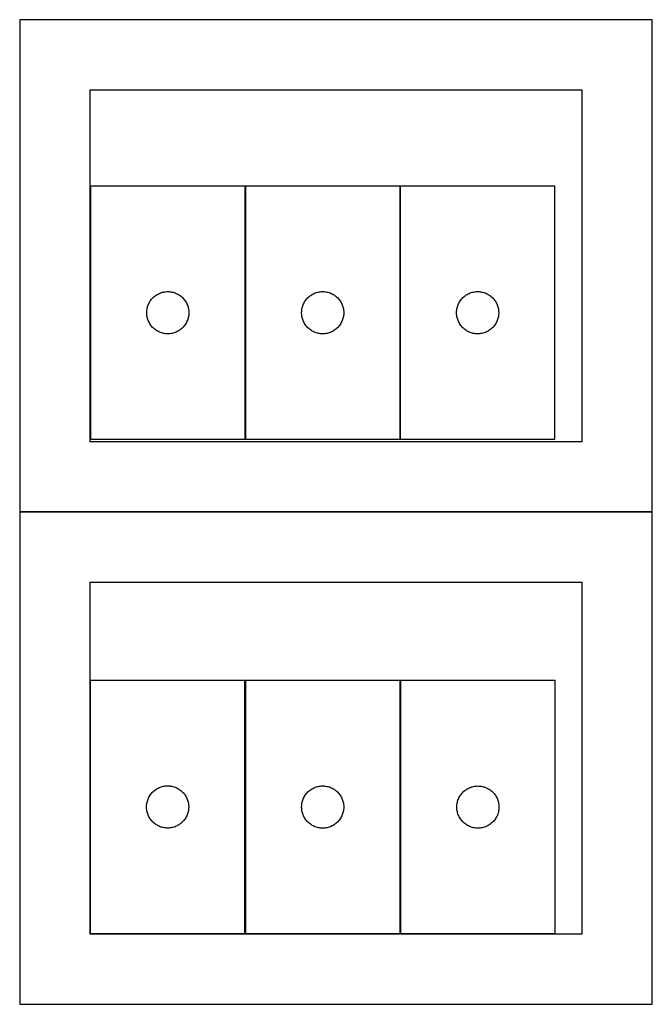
# Model space of a CAD drawing. Header units: millimetres. Extents: x 7 to 1493, y 7 to 2993.
# Tile 1 of 14: x 7 to 457, y 7 to 707. Entities that reach past the tile are written whole.
import ezdxf

# ---------------------------------------------------------------- set-up
doc = ezdxf.new("R2010")
doc.units = ezdxf.units.MM
doc.layers.add('COMMON', color=5, linetype='CONTINUOUS', true_color=0x0000ff)
doc.layers.add('CUT', color=7, linetype='CONTINUOUS', true_color=0x000000)

msp = doc.modelspace()

# ---------------------------------------------------------------- linework, layer by layer
at = {"layer": 'COMMON'}
for p, q in [((166.967402, 408.343508), (166.967402, 588.343508)), ((277.167402, 588.343508), (277.167402, 408.343508)), ((456.524735, 356.624781), (6.524735, 356.624781))]:
    msp.add_line(p, q, dxfattribs=at)
at = {"layer": 'CUT'}
for p, q in [((456.524735, 706.724781), (6.524735, 706.724781)), ((6.524735, 706.724781), (6.524735, 356.724781)), ((456.524735, 356.724781), (456.524735, 706.724781)), ((406.524735, 656.724781), (56.524735, 656.724781)), ((56.524735, 656.724781), (56.524735, 406.724781)), ((406.524735, 406.724781), (406.524735, 656.724781)), ((166.867401, 588.343508), (56.867401, 588.343508)), ((56.867401, 588.343508), (56.867401, 408.343508)), ((166.867401, 408.343508), (166.867401, 588.343508)), ((277.067402, 588.343508), (167.067402, 588.343508)), ((167.067402, 588.343508), (167.067402, 408.343508)), ((277.067402, 408.343508), (277.067402, 588.343508)), ((277.267403, 588.343508), (277.267403, 408.343508)), ((387.267403, 588.343508), (277.267403, 588.343508)), ((387.267403, 408.343508), (387.267403, 588.343508)), ((103.816958, 511.000141), (104.47918, 511.397786)), ((104.47918, 511.397786), (105.160994, 511.760814)), ((105.160994, 511.760814), (105.860593, 512.088261)), ((105.860593, 512.088261), (106.57612, 512.37926)), ((106.57612, 512.37926), (107.305679, 512.633038)), ((107.305679, 512.633038), (108.047334, 512.848923)), ((108.047334, 512.848923), (108.79912, 513.026343)), ((108.79912, 513.026343), (109.559042, 513.164826)), ((109.559042, 513.164826), (110.325086, 513.264006)), ((110.325086, 513.264006), (111.09522, 513.323619)), ((111.09522, 513.323619), (111.867401, 513.343508)), ((111.867401, 513.343508), (112.639582, 513.323619)), ((112.639582, 513.323619), (113.409716, 513.264006)), ((113.409716, 513.264006), (114.17576, 513.164826)), ((114.17576, 513.164826), (114.935682, 513.026343)), ((114.935682, 513.026343), (115.687468, 512.848923)), ((115.687468, 512.848923), (116.429124, 512.633038)), ((116.429124, 512.633038), (117.158682, 512.37926)), ((117.158682, 512.37926), (117.87421, 512.088261)), ((117.87421, 512.088261), (118.573808, 511.760814)), ((118.573808, 511.760814), (119.255622, 511.397786)), ((119.255622, 511.397786), (119.917844, 511.000141)), ((214.016959, 511.000141), (214.679181, 511.397786)), ((214.679181, 511.397786), (215.360995, 511.760814)), ((215.360995, 511.760814), (216.060594, 512.088261)), ((216.060594, 512.088261), (216.776121, 512.37926)), ((216.776121, 512.37926), (217.50568, 512.633038)), ((217.50568, 512.633038), (218.247335, 512.848923)), ((218.247335, 512.848923), (218.999121, 513.026343)), ((218.999121, 513.026343), (219.759043, 513.164826)), ((219.759043, 513.164826), (220.525087, 513.264006)), ((220.525087, 513.264006), (221.295221, 513.323619)), ((221.295221, 513.323619), (222.067402, 513.343508)), ((222.067402, 513.343508), (222.839583, 513.323619)), ((222.839583, 513.323619), (223.609717, 513.264006)), ((223.609717, 513.264006), (224.375761, 513.164826)), ((224.375761, 513.164826), (225.135683, 513.026343)), ((225.135683, 513.026343), (225.887469, 512.848923)), ((225.887469, 512.848923), (226.629125, 512.633038)), ((226.629125, 512.633038), (227.358683, 512.37926)), ((227.358683, 512.37926), (228.074211, 512.088261)), ((228.074211, 512.088261), (228.773809, 511.760814)), ((228.773809, 511.760814), (229.455623, 511.397786)), ((229.455623, 511.397786), (230.117845, 511.000141)), ((324.21696, 511.000141), (324.879182, 511.397786)), ((324.879182, 511.397786), (325.560996, 511.760814)), ((325.560996, 511.760814), (326.260595, 512.088261)), ((326.260595, 512.088261), (326.976122, 512.37926)), ((326.976122, 512.37926), (327.705681, 512.633038)), ((327.705681, 512.633038), (328.447336, 512.848923)), ((328.447336, 512.848923), (329.199122, 513.026343)), ((329.199122, 513.026343), (329.959044, 513.164826)), ((329.959044, 513.164826), (330.725088, 513.264006)), ((330.725088, 513.264006), (331.495222, 513.323619)), ((331.495222, 513.323619), (332.267403, 513.343508)), ((332.267403, 513.343508), (333.039584, 513.323619)), ((333.039584, 513.323619), (333.809718, 513.264006)), ((333.809718, 513.264006), (334.575762, 513.164826)), ((334.575762, 513.164826), (335.335684, 513.026343)), ((335.335684, 513.026343), (336.08747, 512.848923)), ((336.08747, 512.848923), (336.829126, 512.633038)), ((336.829126, 512.633038), (337.558684, 512.37926)), ((337.558684, 512.37926), (338.274212, 512.088261)), ((338.274212, 512.088261), (338.97381, 511.760814)), ((338.97381, 511.760814), (339.655624, 511.397786)), ((339.655624, 511.397786), (340.317846, 511.000141)), ((97.972542, 503.994426), (98.281867, 504.702223)), ((98.281867, 504.702223), (98.627219, 505.393159)), ((98.627219, 505.393159), (99.007682, 506.0654)), ((99.007682, 506.0654), (99.422246, 506.717163)), ((99.422246, 506.717163), (99.869812, 507.346722)), ((99.869812, 507.346722), (100.349194, 507.952405)), ((100.349194, 507.952405), (100.859121, 508.532608)), ((100.859121, 508.532608), (101.398239, 509.08579)), ((101.398239, 509.08579), (101.965119, 509.610487)), ((101.965119, 509.610487), (102.558259, 510.105305)), ((102.558259, 510.105305), (103.176085, 510.568933)), ((103.176085, 510.568933), (103.816958, 511.000141)), ((119.917844, 511.000141), (120.558718, 510.568933)), ((120.558718, 510.568933), (121.176543, 510.105305)), ((121.176543, 510.105305), (121.769683, 509.610487)), ((121.769683, 509.610487), (122.336563, 509.08579)), ((122.336563, 509.08579), (122.875682, 508.532608)), ((122.875682, 508.532608), (123.385608, 507.952405)), ((123.385608, 507.952405), (123.86499, 507.346722)), ((123.86499, 507.346722), (124.312556, 506.717163)), ((124.312556, 506.717163), (124.727121, 506.0654)), ((124.727121, 506.0654), (125.107583, 505.393159)), ((125.107583, 505.393159), (125.452935, 504.702223)), ((125.452935, 504.702223), (125.762261, 503.994426)), ((208.172543, 503.994426), (208.481868, 504.702223)), ((208.481868, 504.702223), (208.82722, 505.393159)), ((208.82722, 505.393159), (209.207683, 506.0654)), ((209.207683, 506.0654), (209.622247, 506.717163)), ((209.622247, 506.717163), (210.069813, 507.346722)), ((210.069813, 507.346722), (210.549195, 507.952405)), ((210.549195, 507.952405), (211.059122, 508.532608)), ((211.059122, 508.532608), (211.59824, 509.08579)), ((211.59824, 509.08579), (212.16512, 509.610487)), ((212.16512, 509.610487), (212.75826, 510.105305)), ((212.75826, 510.105305), (213.376086, 510.568933)), ((213.376086, 510.568933), (214.016959, 511.000141)), ((230.117845, 511.000141), (230.758719, 510.568933)), ((230.758719, 510.568933), (231.376544, 510.105305)), ((231.376544, 510.105305), (231.969684, 509.610487)), ((231.969684, 509.610487), (232.536564, 509.08579)), ((232.536564, 509.08579), (233.075683, 508.532608)), ((233.075683, 508.532608), (233.585609, 507.952405)), ((233.585609, 507.952405), (234.064991, 507.346722)), ((234.064991, 507.346722), (234.512557, 506.717163)), ((234.512557, 506.717163), (234.927122, 506.0654)), ((234.927122, 506.0654), (235.307584, 505.393159)), ((235.307584, 505.393159), (235.652936, 504.702223)), ((235.652936, 504.702223), (235.962262, 503.994426)), ((318.372544, 503.994426), (318.681869, 504.702223)), ((318.681869, 504.702223), (319.027221, 505.393159)), ((319.027221, 505.393159), (319.407684, 506.0654)), ((319.407684, 506.0654), (319.822248, 506.717163)), ((319.822248, 506.717163), (320.269814, 507.346722)), ((320.269814, 507.346722), (320.749196, 507.952405)), ((320.749196, 507.952405), (321.259123, 508.532608)), ((321.259123, 508.532608), (321.798241, 509.08579)), ((321.798241, 509.08579), (322.365121, 509.610487)), ((322.365121, 509.610487), (322.958261, 510.105305)), ((322.958261, 510.105305), (323.576087, 510.568933)), ((323.576087, 510.568933), (324.21696, 511.000141)), ((340.317846, 511.000141), (340.95872, 510.568933)), ((340.95872, 510.568933), (341.576545, 510.105305)), ((341.576545, 510.105305), (342.169685, 509.610487)), ((342.169685, 509.610487), (342.736565, 509.08579)), ((342.736565, 509.08579), (343.275684, 508.532608)), ((343.275684, 508.532608), (343.78561, 507.952405)), ((343.78561, 507.952405), (344.264992, 507.346722)), ((344.264992, 507.346722), (344.712558, 506.717163)), ((344.712558, 506.717163), (345.127123, 506.0654)), ((345.127123, 506.0654), (345.507585, 505.393159)), ((345.507585, 505.393159), (345.852937, 504.702223)), ((345.852937, 504.702223), (346.162263, 503.994426)), ((96.872374, 498.729726), (96.912138, 499.501139)), ((96.872374, 497.957289), (96.872374, 498.729726)), ((96.912138, 497.185876), (96.872374, 497.957289)), ((96.912138, 499.501139), (96.991561, 500.269483)), ((96.991561, 496.417532), (96.912138, 497.185876)), ((96.991561, 500.269483), (97.110432, 501.032719)), ((97.110432, 501.032719), (97.268435, 501.788824)), ((97.268435, 501.788824), (97.465153, 502.535792)), ((97.465153, 502.535792), (97.700063, 503.271643)), ((97.700063, 503.271643), (97.972542, 503.994426)), ((125.762261, 503.994426), (126.03474, 503.271643)), ((126.03474, 503.271643), (126.269649, 502.535792)), ((126.269649, 502.535792), (126.466367, 501.788824)), ((126.466367, 501.788824), (126.62437, 501.032719)), ((126.62437, 501.032719), (126.743241, 500.269483)), ((126.743241, 500.269483), (126.822664, 499.501139)), ((126.822664, 497.185876), (126.743241, 496.417532)), ((126.822664, 499.501139), (126.862428, 498.729726)), ((126.862428, 497.957289), (126.822664, 497.185876)), ((126.862428, 498.729726), (126.862428, 497.957289)), ((207.072375, 498.729726), (207.112139, 499.501139)), ((207.072375, 497.957289), (207.072375, 498.729726)), ((207.112139, 497.185876), (207.072375, 497.957289)), ((207.112139, 499.501139), (207.191562, 500.269483)), ((207.191562, 496.417532), (207.112139, 497.185876)), ((207.191562, 500.269483), (207.310433, 501.032719)), ((207.310433, 501.032719), (207.468436, 501.788824)), ((207.468436, 501.788824), (207.665154, 502.535792)), ((207.665154, 502.535792), (207.900064, 503.271643)), ((207.900064, 503.271643), (208.172543, 503.994426)), ((235.962262, 503.994426), (236.234741, 503.271643)), ((236.234741, 503.271643), (236.46965, 502.535792)), ((236.46965, 502.535792), (236.666368, 501.788824)), ((236.666368, 501.788824), (236.824371, 501.032719)), ((236.824371, 501.032719), (236.943242, 500.269483)), ((236.943242, 500.269483), (237.022665, 499.501139)), ((237.022665, 497.185876), (236.943242, 496.417532)), ((237.022665, 499.501139), (237.062429, 498.729726)), ((237.062429, 497.957289), (237.022665, 497.185876)), ((237.062429, 498.729726), (237.062429, 497.957289)), ((317.272376, 498.729726), (317.31214, 499.501139)), ((317.272376, 497.957289), (317.272376, 498.729726)), ((317.31214, 497.185876), (317.272376, 497.957289)), ((317.31214, 499.501139), (317.391563, 500.269483)), ((317.391563, 496.417532), (317.31214, 497.185876)), ((317.391563, 500.269483), (317.510434, 501.032719)), ((317.510434, 501.032719), (317.668437, 501.788824)), ((317.668437, 501.788824), (317.865155, 502.535792)), ((317.865155, 502.535792), (318.100065, 503.271643)), ((318.100065, 503.271643), (318.372544, 503.994426)), ((346.162263, 503.994426), (346.434742, 503.271643)), ((346.434742, 503.271643), (346.669651, 502.535792)), ((346.669651, 502.535792), (346.866369, 501.788824)), ((346.866369, 501.788824), (347.024372, 501.032719)), ((347.024372, 501.032719), (347.143243, 500.269483)), ((347.143243, 500.269483), (347.222666, 499.501139)), ((347.222666, 497.185876), (347.143243, 496.417532)), ((347.222666, 499.501139), (347.26243, 498.729726)), ((347.26243, 497.957289), (347.222666, 497.185876)), ((347.26243, 498.729726), (347.26243, 497.957289)), ((97.110432, 495.654296), (96.991561, 496.417532)), ((97.268435, 494.898191), (97.110432, 495.654296)), ((97.465153, 494.151223), (97.268435, 494.898191)), ((97.700063, 493.415372), (97.465153, 494.151223)), ((97.972542, 492.692589), (97.700063, 493.415372)), ((98.281867, 491.984792), (97.972542, 492.692589)), ((98.627219, 491.293856), (98.281867, 491.984792)), ((99.007682, 490.621616), (98.627219, 491.293856)), ((99.422246, 489.969852), (99.007682, 490.621616)), ((124.727121, 490.621616), (124.312556, 489.969852)), ((125.107583, 491.293856), (124.727121, 490.621616)), ((125.452935, 491.984792), (125.107583, 491.293856)), ((125.762261, 492.692589), (125.452935, 491.984792)), ((126.03474, 493.415372), (125.762261, 492.692589)), ((126.269649, 494.151223), (126.03474, 493.415372)), ((126.466367, 494.898191), (126.269649, 494.151223)), ((126.62437, 495.654296), (126.466367, 494.898191)), ((126.743241, 496.417532), (126.62437, 495.654296)), ((207.310433, 495.654296), (207.191562, 496.417532)), ((207.468436, 494.898191), (207.310433, 495.654296)), ((207.665154, 494.151223), (207.468436, 494.898191)), ((207.900064, 493.415372), (207.665154, 494.151223)), ((208.172543, 492.692589), (207.900064, 493.415372)), ((208.481868, 491.984792), (208.172543, 492.692589)), ((208.82722, 491.293856), (208.481868, 491.984792)), ((209.207683, 490.621616), (208.82722, 491.293856)), ((209.622247, 489.969852), (209.207683, 490.621616)), ((234.927122, 490.621616), (234.512557, 489.969852)), ((235.307584, 491.293856), (234.927122, 490.621616)), ((235.652936, 491.984792), (235.307584, 491.293856)), ((235.962262, 492.692589), (235.652936, 491.984792)), ((236.234741, 493.415372), (235.962262, 492.692589)), ((236.46965, 494.151223), (236.234741, 493.415372)), ((236.666368, 494.898191), (236.46965, 494.151223)), ((236.824371, 495.654296), (236.666368, 494.898191)), ((236.943242, 496.417532), (236.824371, 495.654296)), ((317.510434, 495.654296), (317.391563, 496.417532)), ((317.668437, 494.898191), (317.510434, 495.654296)), ((317.865155, 494.151223), (317.668437, 494.898191)), ((318.100065, 493.415372), (317.865155, 494.151223)), ((318.372544, 492.692589), (318.100065, 493.415372)), ((318.681869, 491.984792), (318.372544, 492.692589)), ((319.027221, 491.293856), (318.681869, 491.984792)), ((319.407684, 490.621616), (319.027221, 491.293856)), ((319.822248, 489.969852), (319.407684, 490.621616)), ((345.127123, 490.621616), (344.712558, 489.969852)), ((345.507585, 491.293856), (345.127123, 490.621616)), ((345.852937, 491.984792), (345.507585, 491.293856)), ((346.162263, 492.692589), (345.852937, 491.984792)), ((346.434742, 493.415372), (346.162263, 492.692589)), ((346.669651, 494.151223), (346.434742, 493.415372)), ((346.866369, 494.898191), (346.669651, 494.151223)), ((347.024372, 495.654296), (346.866369, 494.898191)), ((347.143243, 496.417532), (347.024372, 495.654296)), ((99.869812, 489.340293), (99.422246, 489.969852)), ((100.349194, 488.73461), (99.869812, 489.340293)), ((100.859121, 488.154407), (100.349194, 488.73461)), ((101.398239, 487.601225), (100.859121, 488.154407)), ((101.965119, 487.076529), (101.398239, 487.601225)), ((102.558259, 486.58171), (101.965119, 487.076529)), ((103.176085, 486.118083), (102.558259, 486.58171)), ((103.816958, 485.686874), (103.176085, 486.118083)), ((104.47918, 485.289229), (103.816958, 485.686874)), ((105.160994, 484.926201), (104.47918, 485.289229)), ((105.860593, 484.598754), (105.160994, 484.926201)), ((106.57612, 484.307755), (105.860593, 484.598754)), ((107.305679, 484.053977), (106.57612, 484.307755)), ((108.047334, 483.838092), (107.305679, 484.053977)), ((108.79912, 483.660672), (108.047334, 483.838092)), ((109.559042, 483.522189), (108.79912, 483.660672)), ((110.325086, 483.423009), (109.559042, 483.522189)), ((111.09522, 483.363396), (110.325086, 483.423009)), ((111.867401, 483.343508), (111.09522, 483.363396)), ((112.639582, 483.363396), (111.867401, 483.343508)), ((113.409716, 483.423009), (112.639582, 483.363396)), ((114.17576, 483.522189), (113.409716, 483.423009)), ((114.935682, 483.660672), (114.17576, 483.522189)), ((115.687468, 483.838092), (114.935682, 483.660672)), ((116.429124, 484.053977), (115.687468, 483.838092)), ((117.158682, 484.307755), (116.429124, 484.053977)), ((117.87421, 484.598754), (117.158682, 484.307755)), ((118.573808, 484.926201), (117.87421, 484.598754)), ((119.255622, 485.289229), (118.573808, 484.926201)), ((119.917844, 485.686874), (119.255622, 485.289229)), ((120.558718, 486.118083), (119.917844, 485.686874)), ((121.176543, 486.58171), (120.558718, 486.118083)), ((121.769683, 487.076529), (121.176543, 486.58171)), ((122.336563, 487.601225), (121.769683, 487.076529)), ((122.875682, 488.154407), (122.336563, 487.601225)), ((123.385608, 488.73461), (122.875682, 488.154407)), ((123.86499, 489.340293), (123.385608, 488.73461)), ((124.312556, 489.969852), (123.86499, 489.340293)), ((210.069813, 489.340293), (209.622247, 489.969852)), ((210.549195, 488.73461), (210.069813, 489.340293)), ((211.059122, 488.154407), (210.549195, 488.73461)), ((211.59824, 487.601225), (211.059122, 488.154407)), ((212.16512, 487.076529), (211.59824, 487.601225)), ((212.75826, 486.58171), (212.16512, 487.076529)), ((213.376086, 486.118083), (212.75826, 486.58171)), ((214.016959, 485.686874), (213.376086, 486.118083)), ((214.679181, 485.289229), (214.016959, 485.686874)), ((215.360995, 484.926201), (214.679181, 485.289229)), ((216.060594, 484.598754), (215.360995, 484.926201)), ((216.776121, 484.307755), (216.060594, 484.598754)), ((217.50568, 484.053977), (216.776121, 484.307755)), ((218.247335, 483.838092), (217.50568, 484.053977)), ((218.999121, 483.660672), (218.247335, 483.838092)), ((219.759043, 483.522189), (218.999121, 483.660672)), ((220.525087, 483.423009), (219.759043, 483.522189)), ((221.295221, 483.363396), (220.525087, 483.423009)), ((222.067402, 483.343508), (221.295221, 483.363396)), ((222.839583, 483.363396), (222.067402, 483.343508)), ((223.609717, 483.423009), (222.839583, 483.363396)), ((224.375761, 483.522189), (223.609717, 483.423009)), ((225.135683, 483.660672), (224.375761, 483.522189)), ((225.887469, 483.838092), (225.135683, 483.660672)), ((226.629125, 484.053977), (225.887469, 483.838092)), ((227.358683, 484.307755), (226.629125, 484.053977)), ((228.074211, 484.598754), (227.358683, 484.307755)), ((228.773809, 484.926201), (228.074211, 484.598754)), ((229.455623, 485.289229), (228.773809, 484.926201)), ((230.117845, 485.686874), (229.455623, 485.289229)), ((230.758719, 486.118083), (230.117845, 485.686874)), ((231.376544, 486.58171), (230.758719, 486.118083)), ((231.969684, 487.076529), (231.376544, 486.58171)), ((232.536564, 487.601225), (231.969684, 487.076529)), ((233.075683, 488.154407), (232.536564, 487.601225)), ((233.585609, 488.73461), (233.075683, 488.154407)), ((234.064991, 489.340293), (233.585609, 488.73461)), ((234.512557, 489.969852), (234.064991, 489.340293)), ((320.269814, 489.340293), (319.822248, 489.969852)), ((320.749196, 488.73461), (320.269814, 489.340293)), ((321.259123, 488.154407), (320.749196, 488.73461)), ((321.798241, 487.601225), (321.259123, 488.154407)), ((322.365121, 487.076529), (321.798241, 487.601225)), ((322.958261, 486.58171), (322.365121, 487.076529)), ((323.576087, 486.118083), (322.958261, 486.58171)), ((324.21696, 485.686874), (323.576087, 486.118083)), ((324.879182, 485.289229), (324.21696, 485.686874)), ((325.560996, 484.926201), (324.879182, 485.289229)), ((326.260595, 484.598754), (325.560996, 484.926201)), ((326.976122, 484.307755), (326.260595, 484.598754)), ((327.705681, 484.053977), (326.976122, 484.307755)), ((328.447336, 483.838092), (327.705681, 484.053977)), ((329.199122, 483.660672), (328.447336, 483.838092)), ((329.959044, 483.522189), (329.199122, 483.660672)), ((330.725088, 483.423009), (329.959044, 483.522189)), ((331.495222, 483.363396), (330.725088, 483.423009)), ((332.267403, 483.343508), (331.495222, 483.363396)), ((333.039584, 483.363396), (332.267403, 483.343508)), ((333.809718, 483.423009), (333.039584, 483.363396)), ((334.575762, 483.522189), (333.809718, 483.423009)), ((335.335684, 483.660672), (334.575762, 483.522189)), ((336.08747, 483.838092), (335.335684, 483.660672)), ((336.829126, 484.053977), (336.08747, 483.838092)), ((337.558684, 484.307755), (336.829126, 484.053977)), ((338.274212, 484.598754), (337.558684, 484.307755)), ((338.97381, 484.926201), (338.274212, 484.598754)), ((339.655624, 485.289229), (338.97381, 484.926201)), ((340.317846, 485.686874), (339.655624, 485.289229)), ((340.95872, 486.118083), (340.317846, 485.686874)), ((341.576545, 486.58171), (340.95872, 486.118083)), ((342.169685, 487.076529), (341.576545, 486.58171)), ((342.736565, 487.601225), (342.169685, 487.076529)), ((343.275684, 488.154407), (342.736565, 487.601225)), ((343.78561, 488.73461), (343.275684, 488.154407)), ((344.264992, 489.340293), (343.78561, 488.73461)), ((344.712558, 489.969852), (344.264992, 489.340293)), ((56.524735, 406.724781), (406.524735, 406.724781)), ((56.867401, 408.343508), (166.867401, 408.343508)), ((167.067402, 408.343508), (277.067402, 408.343508)), ((277.267403, 408.343508), (387.267403, 408.343508)), ((6.524735, 356.724781), (456.524735, 356.724781)), ((456.524735, 356.52478), (6.524735, 356.52478)), ((6.524735, 356.52478), (6.524735, 6.52478)), ((456.524735, 6.52478), (456.524735, 356.52478)), ((406.524735, 306.52478), (56.524735, 306.52478)), ((56.524735, 306.52478), (56.524735, 56.52478)), ((406.524735, 56.52478), (406.524735, 306.52478)), ((166.736965, 236.865907), (56.736965, 236.865907)), ((56.736965, 236.865907), (56.736965, 56.865907)), ((166.736965, 56.865907), (166.736965, 236.865907)), ((277.067402, 236.818743), (167.067402, 236.818743)), ((167.067402, 236.818743), (167.067402, 56.818743)), ((277.067402, 56.818743), (277.067402, 236.818743)), ((277.464553, 236.779387), (277.464553, 56.779387)), ((387.464553, 236.779387), (277.464553, 236.779387)), ((387.464553, 56.779387), (387.464553, 236.779387)), ((106.445684, 160.90166), (107.175243, 161.155438)), ((107.175243, 161.155438), (107.916899, 161.371323)), ((107.916899, 161.371323), (108.668684, 161.548743)), ((108.668684, 161.548743), (109.428607, 161.687226)), ((109.428607, 161.687226), (110.19465, 161.786406)), ((110.19465, 161.786406), (110.964784, 161.846019)), ((110.964784, 161.846019), (111.736965, 161.865907)), ((111.736965, 161.865907), (112.509147, 161.846019)), ((112.509147, 161.846019), (113.27928, 161.786406)), ((113.27928, 161.786406), (114.045324, 161.687226)), ((114.045324, 161.687226), (114.805246, 161.548743)), ((114.805246, 161.548743), (115.557032, 161.371323)), ((115.557032, 161.371323), (116.298688, 161.155438)), ((116.298688, 161.155438), (117.028247, 160.90166)), ((216.776121, 160.854495), (217.50568, 161.108273)), ((217.50568, 161.108273), (218.247335, 161.324158)), ((218.247335, 161.324158), (218.999121, 161.501578)), ((218.999121, 161.501578), (219.759043, 161.640061)), ((219.759043, 161.640061), (220.525087, 161.739241)), ((220.525087, 161.739241), (221.295221, 161.798854)), ((221.295221, 161.798854), (222.067402, 161.818743)), ((222.067402, 161.818743), (222.839583, 161.798854)), ((222.839583, 161.798854), (223.609717, 161.739241)), ((223.609717, 161.739241), (224.375761, 161.640061)), ((224.375761, 161.640061), (225.135683, 161.501578)), ((225.135683, 161.501578), (225.887469, 161.324158)), ((225.887469, 161.324158), (226.629125, 161.108273)), ((226.629125, 161.108273), (227.358683, 160.854495)), ((327.173272, 160.815139), (327.90283, 161.068918)), ((327.90283, 161.068918), (328.644486, 161.284803)), ((328.644486, 161.284803), (329.396272, 161.462222)), ((329.396272, 161.462222), (330.156194, 161.600706)), ((330.156194, 161.600706), (330.922238, 161.699885)), ((330.922238, 161.699885), (331.692372, 161.759498)), ((331.692372, 161.759498), (332.464553, 161.779387)), ((332.464553, 161.779387), (333.236734, 161.759498)), ((333.236734, 161.759498), (334.006868, 161.699885)), ((334.006868, 161.699885), (334.772912, 161.600706)), ((334.772912, 161.600706), (335.532834, 161.462222)), ((335.532834, 161.462222), (336.28462, 161.284803)), ((336.28462, 161.284803), (337.026275, 161.068918)), ((337.026275, 161.068918), (337.755834, 160.815139)), ((98.496783, 153.915559), (98.877246, 154.587799)), ((98.877246, 154.587799), (99.29181, 155.239563)), ((99.29181, 155.239563), (99.739377, 155.869122)), ((99.739377, 155.869122), (100.218759, 156.474805)), ((100.218759, 156.474805), (100.728685, 157.055008)), ((100.728685, 157.055008), (101.267803, 157.60819)), ((101.267803, 157.60819), (101.834684, 158.132886)), ((101.834684, 158.132886), (102.427823, 158.627705)), ((102.427823, 158.627705), (103.045649, 159.091333)), ((103.045649, 159.091333), (103.686522, 159.522541)), ((103.686522, 159.522541), (104.348744, 159.920186)), ((104.348744, 159.920186), (105.030559, 160.283214)), ((105.030559, 160.283214), (105.730157, 160.610661)), ((105.730157, 160.610661), (106.445684, 160.90166)), ((117.028247, 160.90166), (117.743774, 160.610661)), ((117.743774, 160.610661), (118.443372, 160.283214)), ((118.443372, 160.283214), (119.125186, 159.920186)), ((119.125186, 159.920186), (119.787408, 159.522541)), ((119.787408, 159.522541), (120.428282, 159.091333)), ((120.428282, 159.091333), (121.046108, 158.627705)), ((121.046108, 158.627705), (121.639247, 158.132886)), ((121.639247, 158.132886), (122.206128, 157.60819)), ((122.206128, 157.60819), (122.745246, 157.055008)), ((122.745246, 157.055008), (123.255172, 156.474805)), ((123.255172, 156.474805), (123.734554, 155.869122)), ((123.734554, 155.869122), (124.182121, 155.239563)), ((124.182121, 155.239563), (124.596685, 154.587799)), ((124.596685, 154.587799), (124.977147, 153.915559)), ((208.82722, 153.868394), (209.207683, 154.540635)), ((209.207683, 154.540635), (209.622247, 155.192398)), ((209.622247, 155.192398), (210.069813, 155.821957)), ((210.069813, 155.821957), (210.549195, 156.42764)), ((210.549195, 156.42764), (211.059122, 157.007843)), ((211.059122, 157.007843), (211.59824, 157.561025)), ((211.59824, 157.561025), (212.16512, 158.085722)), ((212.16512, 158.085722), (212.75826, 158.58054)), ((212.75826, 158.58054), (213.376086, 159.044168)), ((213.376086, 159.044168), (214.016959, 159.475376)), ((214.016959, 159.475376), (214.679181, 159.873021)), ((214.679181, 159.873021), (215.360995, 160.236049)), ((215.360995, 160.236049), (216.060594, 160.563496)), ((216.060594, 160.563496), (216.776121, 160.854495)), ((227.358683, 160.854495), (228.074211, 160.563496)), ((228.074211, 160.563496), (228.773809, 160.236049)), ((228.773809, 160.236049), (229.455623, 159.873021)), ((229.455623, 159.873021), (230.117845, 159.475376)), ((230.117845, 159.475376), (230.758719, 159.044168)), ((230.758719, 159.044168), (231.376544, 158.58054)), ((231.376544, 158.58054), (231.969684, 158.085722)), ((231.969684, 158.085722), (232.536564, 157.561025)), ((232.536564, 157.561025), (233.075683, 157.007843)), ((233.075683, 157.007843), (233.585609, 156.42764)), ((233.585609, 156.42764), (234.064991, 155.821957)), ((234.064991, 155.821957), (234.512557, 155.192398)), ((234.512557, 155.192398), (234.927122, 154.540635)), ((234.927122, 154.540635), (235.307584, 153.868394)), ((319.224371, 153.829038), (319.604833, 154.501279)), ((319.604833, 154.501279), (320.019398, 155.153043)), ((320.019398, 155.153043), (320.466964, 155.782601)), ((320.466964, 155.782601), (320.946346, 156.388285)), ((320.946346, 156.388285), (321.456272, 156.968487)), ((321.456272, 156.968487), (321.995391, 157.52167)), ((321.995391, 157.52167), (322.562271, 158.046366)), ((322.562271, 158.046366), (323.155411, 158.541184)), ((323.155411, 158.541184), (323.773236, 159.004812)), ((323.773236, 159.004812), (324.41411, 159.43602)), ((324.41411, 159.43602), (325.076332, 159.833666)), ((325.076332, 159.833666), (325.758146, 160.196693)), ((325.758146, 160.196693), (326.457744, 160.524141)), ((326.457744, 160.524141), (327.173272, 160.815139)), ((337.755834, 160.815139), (338.471361, 160.524141)), ((338.471361, 160.524141), (339.17096, 160.196693)), ((339.17096, 160.196693), (339.852774, 159.833666)), ((339.852774, 159.833666), (340.514996, 159.43602)), ((340.514996, 159.43602), (341.155869, 159.004812)), ((341.155869, 159.004812), (341.773695, 158.541184)), ((341.773695, 158.541184), (342.366835, 158.046366)), ((342.366835, 158.046366), (342.933715, 157.52167)), ((342.933715, 157.52167), (343.472833, 156.968487)), ((343.472833, 156.968487), (343.98276, 156.388285)), ((343.98276, 156.388285), (344.462142, 155.782601)), ((344.462142, 155.782601), (344.909708, 155.153043)), ((344.909708, 155.153043), (345.324272, 154.501279)), ((345.324272, 154.501279), (345.704735, 153.829038)), ((96.741938, 147.252126), (96.781703, 148.023539)), ((96.741938, 146.479689), (96.741938, 147.252126)), ((96.781703, 148.023539), (96.861125, 148.791883)), ((96.861125, 148.791883), (96.979996, 149.555119)), ((96.979996, 149.555119), (97.138, 150.311224)), ((97.138, 150.311224), (97.334717, 151.058192)), ((97.334717, 151.058192), (97.569627, 151.794043)), ((97.569627, 151.794043), (97.842106, 152.516826)), ((97.842106, 152.516826), (98.151431, 153.224623)), ((98.151431, 153.224623), (98.496783, 153.915559)), ((124.977147, 153.915559), (125.322499, 153.224623)), ((125.322499, 153.224623), (125.631825, 152.516826)), ((125.631825, 152.516826), (125.904304, 151.794043)), ((125.904304, 151.794043), (126.139214, 151.058192)), ((126.139214, 151.058192), (126.335931, 150.311224)), ((126.335931, 150.311224), (126.493935, 149.555119)), ((126.493935, 149.555119), (126.612806, 148.791883)), ((126.612806, 148.791883), (126.692228, 148.023539)), ((126.692228, 148.023539), (126.731992, 147.252126)), ((126.731992, 147.252126), (126.731992, 146.479689)), ((207.072375, 147.204961), (207.112139, 147.976374)), ((207.072375, 146.432524), (207.072375, 147.204961)), ((207.112139, 147.976374), (207.191562, 148.744718)), ((207.191562, 148.744718), (207.310433, 149.507954)), ((207.310433, 149.507954), (207.468436, 150.264059)), ((207.468436, 150.264059), (207.665154, 151.011027)), ((207.665154, 151.011027), (207.900064, 151.746878)), ((207.900064, 151.746878), (208.172543, 152.469661)), ((208.172543, 152.469661), (208.481868, 153.177458)), ((208.481868, 153.177458), (208.82722, 153.868394)), ((235.307584, 153.868394), (235.652936, 153.177458)), ((235.652936, 153.177458), (235.962262, 152.469661)), ((235.962262, 152.469661), (236.234741, 151.746878)), ((236.234741, 151.746878), (236.46965, 151.011027)), ((236.46965, 151.011027), (236.666368, 150.264059)), ((236.666368, 150.264059), (236.824371, 149.507954)), ((236.824371, 149.507954), (236.943242, 148.744718)), ((236.943242, 148.744718), (237.022665, 147.976374)), ((237.022665, 147.976374), (237.062429, 147.204961)), ((237.062429, 147.204961), (237.062429, 146.432524)), ((317.469526, 147.165606), (317.50929, 147.937019)), ((317.469526, 146.393168), (317.469526, 147.165606)), ((317.50929, 147.937019), (317.588713, 148.705362)), ((317.588713, 148.705362), (317.707584, 149.468598)), ((317.707584, 149.468598), (317.865587, 150.224703)), ((317.865587, 150.224703), (318.062305, 150.971672)), ((318.062305, 150.971672), (318.297214, 151.707523)), ((318.297214, 151.707523), (318.569693, 152.430305)), ((318.569693, 152.430305), (318.879019, 153.138103)), ((318.879019, 153.138103), (319.224371, 153.829038)), ((345.704735, 153.829038), (346.050087, 153.138103)), ((346.050087, 153.138103), (346.359412, 152.430305)), ((346.359412, 152.430305), (346.631891, 151.707523)), ((346.631891, 151.707523), (346.866801, 150.971672)), ((346.866801, 150.971672), (347.063518, 150.224703)), ((347.063518, 150.224703), (347.221522, 149.468598)), ((347.221522, 149.468598), (347.340393, 148.705362)), ((347.340393, 148.705362), (347.419816, 147.937019)), ((347.419816, 147.937019), (347.45958, 147.165606)), ((347.45958, 147.165606), (347.45958, 146.393168)), ((96.781703, 145.708276), (96.741938, 146.479689)), ((96.861125, 144.939932), (96.781703, 145.708276)), ((96.979996, 144.176696), (96.861125, 144.939932)), ((97.138, 143.420591), (96.979996, 144.176696)), ((97.334717, 142.673623), (97.138, 143.420591)), ((97.569627, 141.937772), (97.334717, 142.673623)), ((97.842106, 141.214989), (97.569627, 141.937772)), ((98.151431, 140.507192), (97.842106, 141.214989)), ((98.496783, 139.816256), (98.151431, 140.507192)), ((125.322499, 140.507192), (124.977147, 139.816256)), ((125.631825, 141.214989), (125.322499, 140.507192)), ((125.904304, 141.937772), (125.631825, 141.214989)), ((126.139214, 142.673623), (125.904304, 141.937772)), ((126.335931, 143.420591), (126.139214, 142.673623)), ((126.493935, 144.176696), (126.335931, 143.420591)), ((126.612806, 144.939932), (126.493935, 144.176696)), ((126.692228, 145.708276), (126.612806, 144.939932)), ((126.731992, 146.479689), (126.692228, 145.708276)), ((207.112139, 145.661111), (207.072375, 146.432524)), ((207.191562, 144.892767), (207.112139, 145.661111)), ((207.310433, 144.129531), (207.191562, 144.892767)), ((207.468436, 143.373426), (207.310433, 144.129531)), ((207.665154, 142.626458), (207.468436, 143.373426)), ((207.900064, 141.890607), (207.665154, 142.626458)), ((208.172543, 141.167824), (207.900064, 141.890607)), ((208.481868, 140.460027), (208.172543, 141.167824)), ((208.82722, 139.769091), (208.481868, 140.460027)), ((235.652936, 140.460027), (235.307584, 139.769091)), ((235.962262, 141.167824), (235.652936, 140.460027)), ((236.234741, 141.890607), (235.962262, 141.167824)), ((236.46965, 142.626458), (236.234741, 141.890607)), ((236.666368, 143.373426), (236.46965, 142.626458)), ((236.824371, 144.129531), (236.666368, 143.373426)), ((236.943242, 144.892767), (236.824371, 144.129531)), ((237.022665, 145.661111), (236.943242, 144.892767)), ((237.062429, 146.432524), (237.022665, 145.661111)), ((317.50929, 145.621755), (317.469526, 146.393168)), ((317.588713, 144.853412), (317.50929, 145.621755)), ((317.707584, 144.090176), (317.588713, 144.853412)), ((317.865587, 143.334071), (317.707584, 144.090176)), ((318.062305, 142.587103), (317.865587, 143.334071)), ((318.297214, 141.851251), (318.062305, 142.587103)), ((318.569693, 141.128469), (318.297214, 141.851251)), ((318.879019, 140.420671), (318.569693, 141.128469)), ((319.224371, 139.729736), (318.879019, 140.420671)), ((346.050087, 140.420671), (345.704735, 139.729736)), ((346.359412, 141.128469), (346.050087, 140.420671)), ((346.631891, 141.851251), (346.359412, 141.128469)), ((346.866801, 142.587103), (346.631891, 141.851251)), ((347.063518, 143.334071), (346.866801, 142.587103)), ((347.221522, 144.090176), (347.063518, 143.334071)), ((347.340393, 144.853412), (347.221522, 144.090176)), ((347.419816, 145.621755), (347.340393, 144.853412)), ((347.45958, 146.393168), (347.419816, 145.621755)), ((98.877246, 139.144015), (98.496783, 139.816256)), ((99.29181, 138.492252), (98.877246, 139.144015)), ((99.739377, 137.862693), (99.29181, 138.492252)), ((100.218759, 137.25701), (99.739377, 137.862693)), ((100.728685, 136.676807), (100.218759, 137.25701)), ((101.267803, 136.123625), (100.728685, 136.676807)), ((101.834684, 135.598929), (101.267803, 136.123625)), ((102.427823, 135.10411), (101.834684, 135.598929)), ((103.045649, 134.640482), (102.427823, 135.10411)), ((103.686522, 134.209274), (103.045649, 134.640482)), ((104.348744, 133.811629), (103.686522, 134.209274)), ((105.030559, 133.448601), (104.348744, 133.811629)), ((105.730157, 133.121154), (105.030559, 133.448601)), ((106.445684, 132.830155), (105.730157, 133.121154)), ((117.743774, 133.121154), (117.028247, 132.830155)), ((118.443372, 133.448601), (117.743774, 133.121154)), ((119.125186, 133.811629), (118.443372, 133.448601)), ((119.787408, 134.209274), (119.125186, 133.811629)), ((120.428282, 134.640482), (119.787408, 134.209274)), ((121.046108, 135.10411), (120.428282, 134.640482)), ((121.639247, 135.598929), (121.046108, 135.10411)), ((122.206128, 136.123625), (121.639247, 135.598929)), ((122.745246, 136.676807), (122.206128, 136.123625)), ((123.255172, 137.25701), (122.745246, 136.676807)), ((123.734554, 137.862693), (123.255172, 137.25701)), ((124.182121, 138.492252), (123.734554, 137.862693)), ((124.596685, 139.144015), (124.182121, 138.492252)), ((124.977147, 139.816256), (124.596685, 139.144015)), ((209.207683, 139.096851), (208.82722, 139.769091)), ((209.622247, 138.445087), (209.207683, 139.096851)), ((210.069813, 137.815528), (209.622247, 138.445087)), ((210.549195, 137.209845), (210.069813, 137.815528)), ((211.059122, 136.629642), (210.549195, 137.209845)), ((211.59824, 136.07646), (211.059122, 136.629642)), ((212.16512, 135.551764), (211.59824, 136.07646)), ((212.75826, 135.056945), (212.16512, 135.551764)), ((213.376086, 134.593317), (212.75826, 135.056945)), ((214.016959, 134.162109), (213.376086, 134.593317)), ((214.679181, 133.764464), (214.016959, 134.162109)), ((215.360995, 133.401436), (214.679181, 133.764464)), ((216.060594, 133.073989), (215.360995, 133.401436)), ((216.776121, 132.78299), (216.060594, 133.073989)), ((228.074211, 133.073989), (227.358683, 132.78299)), ((228.773809, 133.401436), (228.074211, 133.073989)), ((229.455623, 133.764464), (228.773809, 133.401436)), ((230.117845, 134.162109), (229.455623, 133.764464)), ((230.758719, 134.593317), (230.117845, 134.162109)), ((231.376544, 135.056945), (230.758719, 134.593317)), ((231.969684, 135.551764), (231.376544, 135.056945)), ((232.536564, 136.07646), (231.969684, 135.551764)), ((233.075683, 136.629642), (232.536564, 136.07646)), ((233.585609, 137.209845), (233.075683, 136.629642)), ((234.064991, 137.815528), (233.585609, 137.209845)), ((234.512557, 138.445087), (234.064991, 137.815528)), ((234.927122, 139.096851), (234.512557, 138.445087)), ((235.307584, 139.769091), (234.927122, 139.096851)), ((319.604833, 139.057495), (319.224371, 139.729736)), ((320.019398, 138.405731), (319.604833, 139.057495)), ((320.466964, 137.776173), (320.019398, 138.405731)), ((320.946346, 137.170489), (320.466964, 137.776173)), ((321.456272, 136.590287), (320.946346, 137.170489)), ((321.995391, 136.037104), (321.456272, 136.590287)), ((322.562271, 135.512408), (321.995391, 136.037104)), ((323.155411, 135.01759), (322.562271, 135.512408)), ((323.773236, 134.553962), (323.155411, 135.01759)), ((324.41411, 134.122754), (323.773236, 134.553962)), ((325.076332, 133.725108), (324.41411, 134.122754)), ((325.758146, 133.362081), (325.076332, 133.725108)), ((326.457744, 133.034634), (325.758146, 133.362081)), ((339.17096, 133.362081), (338.471361, 133.034634)), ((339.852774, 133.725108), (339.17096, 133.362081)), ((340.514996, 134.122754), (339.852774, 133.725108)), ((341.155869, 134.553962), (340.514996, 134.122754)), ((341.773695, 135.01759), (341.155869, 134.553962)), ((342.366835, 135.512408), (341.773695, 135.01759)), ((342.933715, 136.037104), (342.366835, 135.512408)), ((343.472833, 136.590287), (342.933715, 136.037104)), ((343.98276, 137.170489), (343.472833, 136.590287)), ((344.462142, 137.776173), (343.98276, 137.170489)), ((344.909708, 138.405731), (344.462142, 137.776173)), ((345.324272, 139.057495), (344.909708, 138.405731)), ((345.704735, 139.729736), (345.324272, 139.057495)), ((107.175243, 132.576377), (106.445684, 132.830155)), ((107.916899, 132.360492), (107.175243, 132.576377)), ((108.668684, 132.183072), (107.916899, 132.360492)), ((109.428607, 132.044589), (108.668684, 132.183072)), ((110.19465, 131.945409), (109.428607, 132.044589)), ((110.964784, 131.885796), (110.19465, 131.945409)), ((111.736965, 131.865907), (110.964784, 131.885796)), ((112.509147, 131.885796), (111.736965, 131.865907)), ((113.27928, 131.945409), (112.509147, 131.885796)), ((114.045324, 132.044589), (113.27928, 131.945409)), ((114.805246, 132.183072), (114.045324, 132.044589)), ((115.557032, 132.360492), (114.805246, 132.183072)), ((116.298688, 132.576377), (115.557032, 132.360492)), ((117.028247, 132.830155), (116.298688, 132.576377)), ((217.50568, 132.529212), (216.776121, 132.78299)), ((218.247335, 132.313327), (217.50568, 132.529212)), ((218.999121, 132.135907), (218.247335, 132.313327)), ((219.759043, 131.997424), (218.999121, 132.135907)), ((220.525087, 131.898244), (219.759043, 131.997424)), ((221.295221, 131.838631), (220.525087, 131.898244)), ((222.067402, 131.818743), (221.295221, 131.838631)), ((222.839583, 131.838631), (222.067402, 131.818743)), ((223.609717, 131.898244), (222.839583, 131.838631)), ((224.375761, 131.997424), (223.609717, 131.898244)), ((225.135683, 132.135907), (224.375761, 131.997424)), ((225.887469, 132.313327), (225.135683, 132.135907)), ((226.629125, 132.529212), (225.887469, 132.313327)), ((227.358683, 132.78299), (226.629125, 132.529212)), ((327.173272, 132.743635), (326.457744, 133.034634)), ((327.90283, 132.489856), (327.173272, 132.743635)), ((328.644486, 132.273971), (327.90283, 132.489856)), ((329.396272, 132.096552), (328.644486, 132.273971)), ((330.156194, 131.958069), (329.396272, 132.096552)), ((330.922238, 131.858889), (330.156194, 131.958069)), ((331.692372, 131.799276), (330.922238, 131.858889)), ((332.464553, 131.779387), (331.692372, 131.799276)), ((333.236734, 131.799276), (332.464553, 131.779387)), ((334.006868, 131.858889), (333.236734, 131.799276)), ((334.772912, 131.958069), (334.006868, 131.858889)), ((335.532834, 132.096552), (334.772912, 131.958069)), ((336.28462, 132.273971), (335.532834, 132.096552)), ((337.026275, 132.489856), (336.28462, 132.273971)), ((337.755834, 132.743635), (337.026275, 132.489856)), ((338.471361, 133.034634), (337.755834, 132.743635)), ((56.524735, 56.52478), (406.524735, 56.52478)), ((56.736965, 56.865907), (166.736965, 56.865907)), ((167.067402, 56.818743), (277.067402, 56.818743)), ((277.464553, 56.779387), (387.464553, 56.779387)), ((6.524735, 6.52478), (456.524735, 6.52478))]:
    msp.add_line(p, q, dxfattribs=at)

doc.saveas('drawing.dxf')
